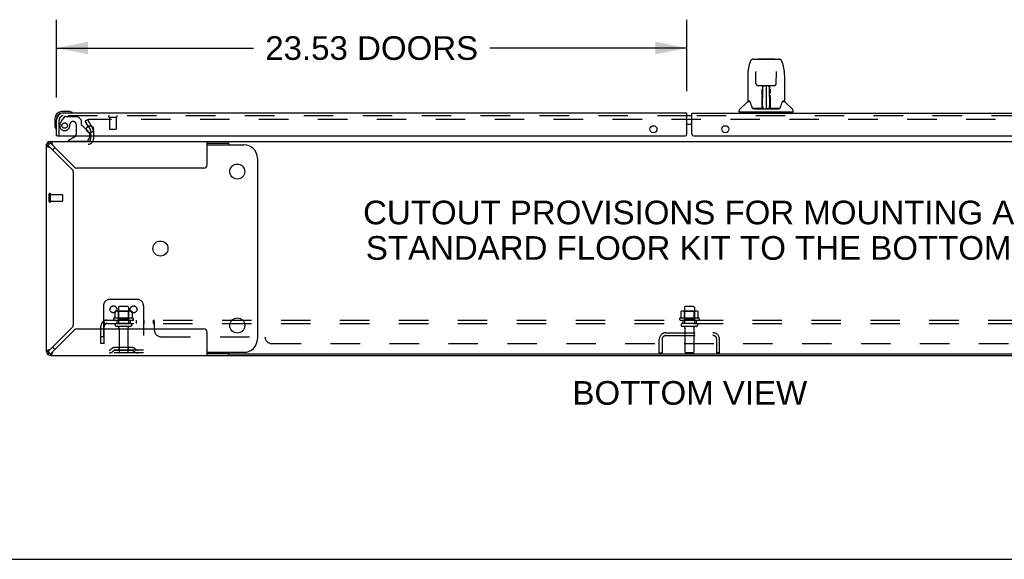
# Model space of a CAD drawing. Header units: inches. Extents: x 0 to 200, y 0 to 129.
# Tile 2 of 27: x 40 to 77, y 0 to 20. Entities that reach past the tile are written whole.
import ezdxf

# ---------------------------------------------------------------- set-up
doc = ezdxf.new("R2010")
doc.units = ezdxf.units.IN
doc.header["$LTSCALE"] = 11
doc.header["$MEASUREMENT"] = 0
doc.linetypes.add('HIDDEN', pattern=[0.2, 0.1, -0.1])
doc.layers.get('0').update_dxf_attribs({"linetype": 'CONTINUOUS'})
for name, color, linetype in [('DEFAULT_2', 8, 'HIDDEN'), ('DIMENSIONS', 7, 'CONTINUOUS'), ('MASTER_DOOR_ASSEMBLY', 7, 'CONTINUOUS'), ('SLAVE_DOOR_ASSEMBLY', 7, 'CONTINUOUS'), ('SUBPANEL', 7, 'CONTINUOUS')]:
    doc.layers.add(name, color=color, linetype=linetype)
doc.styles.get("Standard").update_dxf_attribs({"font": 'arial.ttf'})
doc.dimstyles.new('DIMSTYLE_1', dxfattribs={"dimtxt": 0.882353, "dimasz": 1.176471, "dimexe": 0.09, "dimexo": 0.07, "dimgap": 0.0375, "dimtad": 0, "dimtih": 1, "dimtoh": 1, "dimzin": 4, "dimdsep": 46, "dimtxsty": 'Standard', "dimblk": '_FILLED', "dimblk1": '_FILLED', "dimblk2": '_FILLED', "dimcen": 0.09, "dimadec": 3, "dimazin": 1, "dimtfac": 1, "dimtdec": 3, "dimtofl": 0, "dimtmove": 0, "dimatfit": 3, "dimldrblk": '_FILLED', "dimfxl": 0, "dimtolj": 1, "dimtzin": 4, "dimarcsym": 0})

# ---------------------------------------------------------------- blocks, each defined once
blk = doc.blocks.new('_FILLED')
at = {"color": 0, "linetype": 'ByBlock'}
blk.add_solid([(0, 0), (-1, 0.2), (-1, -0.2)], dxfattribs=at)
blk = doc.blocks.new('*D2')
at = {"layer": 'DIMENSIONS', "color": 2, "linetype": 'Continuous'}
for p, q in [((41.125, 17.241), (41.125, 20.152)), ((64.656, 17.488), (64.656, 20.152)), ((41.125, 19.093), (48.48, 19.093)), ((64.656, 19.093), (57.3, 19.093))]:
    blk.add_line(p, q, dxfattribs=at)
at = {"layer": 'DIMENSIONS', "color": 2, "linetype": 'Continuous', "xscale": 1.1764705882, "yscale": 1.1764705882, "zscale": 1.1764705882, "rotation": 180}
blk.add_blockref('_FILLED', (41.125, 19.093), dxfattribs=at)
at = {"layer": 'DIMENSIONS', "color": 2, "linetype": 'Continuous', "xscale": 1.1764705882, "yscale": 1.1764705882, "zscale": 1.1764705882}
blk.add_blockref('_FILLED', (64.656, 19.093), dxfattribs=at)
at = {"layer": 'DIMENSIONS', "color": 2, "linetype": 'Continuous', "insert": (52.89, 19.534), "char_height": 0.88235, "width": 7.9379, "attachment_point": 2, "line_spacing_factor": 0.9}
blk.add_mtext('23.53 DOORS', dxfattribs=at)

msp = doc.modelspace()

# ---------------------------------------------------------------- linework, layer by layer
at = {"color": 3, "linetype": 'Continuous'}
for p, q in [((42.306, 16.174), (42.391, 16.027)), ((42.396, 16.011), (42.396, 15.929)), ((42.396, 15.81), (42.396, 15.691)), ((40.75, 15.471), (40.75, 15.502)), ((40.75, 7.761), (40.75, 15.451)), ((40.905, 15.606), (46.75, 15.606)), ((40.99, 15.451), (41.798, 14.643)), ((46.75, 14.731), (46.75, 15.606)), ((46.77, 15.606), (47.562, 15.606)), ((41.713, 14.558), (40.905, 15.366)), ((41.75, 14.469), (41.75, 8.743)), ((46.625, 14.606), (41.887, 14.606)), ((40.905, 7.846), (41.713, 8.655)), ((41.798, 8.57), (40.99, 7.761)), ((41.887, 8.606), (46.625, 8.606)), ((46.75, 7.606), (46.75, 8.481)), ((40.905, 7.606), (82.73, 7.606))]:
    msp.add_line(p, q, dxfattribs=at)
at = {"color": 7, "linetype": 'Continuous'}
for p, q in [((40.759, 15.502), (40.75, 15.502)), ((40.825, 15.451), (40.75, 15.451)), ((40.795, 15.561), (40.848, 15.508)), ((40.802, 15.606), (40.802, 15.567)), ((40.802, 15.606), (40.905, 15.606)), ((40.905, 15.606), (40.905, 15.531)), ((47.562, 15.531), (46.75, 15.531)), ((46.75, 15.481), (48.122, 15.481)), ((47.562, 15.481), (47.562, 15.606)), ((47.562, 15.606), (81.937, 15.606)), ((48.622, 14.981), (48.622, 8.231)), ((40.75, 7.761), (40.825, 7.761)), ((46.75, 7.731), (48.122, 7.731)), ((47.562, 7.606), (47.562, 7.731)), ((40.795, 7.652), (40.848, 7.705)), ((40.905, 7.681), (40.905, 7.606)), ((46.77, 7.681), (47.562, 7.681)), ((81.937, 7.658), (47.562, 7.658)), ((0, 0), (200, 0))]:
    msp.add_line(p, q, dxfattribs=at)
at = {"color": 3, "linetype": 'Continuous'}
for points in [[(40.765, 15.518), (40.764, 15.518), (40.763, 15.517), (40.761, 15.516), (40.76, 15.515), (40.759, 15.515), (40.758, 15.514), (40.757, 15.514), (40.757, 15.513), (40.756, 15.512), (40.755, 15.512), (40.755, 15.511), (40.754, 15.511), (40.753, 15.51), (40.753, 15.51), (40.753, 15.509), (40.752, 15.509), (40.752, 15.508), (40.751, 15.508), (40.751, 15.507), (40.751, 15.507), (40.751, 15.506), (40.75, 15.506), (40.75, 15.506), (40.75, 15.505), (40.75, 15.505), (40.75, 15.504), (40.75, 15.504), (40.75, 15.503), (40.75, 15.503), (40.75, 15.502)], [(40.75, 15.451), (40.752, 15.443), (40.757, 15.434), (40.767, 15.426), (40.779, 15.417), (40.795, 15.409), (40.814, 15.4)], [(40.964, 15.522), (40.956, 15.542), (40.947, 15.561), (40.939, 15.577), (40.93, 15.589), (40.922, 15.599), (40.913, 15.604), (40.905, 15.606)], [(40.99, 15.451), (40.981, 15.475), (40.973, 15.499), (40.964, 15.522)], [(40.814, 15.4), (40.834, 15.392), (40.857, 15.383), (40.881, 15.375), (40.905, 15.366)], [(40.834, 7.821), (40.814, 7.812), (40.795, 7.804), (40.779, 7.795), (40.767, 7.787), (40.757, 7.778), (40.752, 7.77), (40.75, 7.761)], [(40.905, 7.846), (40.881, 7.838), (40.857, 7.829), (40.834, 7.821)], [(40.956, 7.67), (40.964, 7.691), (40.973, 7.713), (40.981, 7.737), (40.99, 7.761)], [(40.905, 7.606), (40.913, 7.608), (40.922, 7.614), (40.93, 7.623), (40.939, 7.636), (40.947, 7.652), (40.956, 7.67)]]:
    msp.add_lwpolyline(points, dxfattribs=at)
at = {"color": 7, "linetype": 'Continuous'}
for points in [[(40.825, 15.451), (40.826, 15.443), (40.829, 15.434), (40.833, 15.426), (40.84, 15.417), (40.848, 15.409), (40.858, 15.4), (40.868, 15.392), (40.88, 15.383), (40.892, 15.375), (40.905, 15.366)], [(40.99, 15.451), (40.981, 15.464), (40.973, 15.476), (40.964, 15.488), (40.956, 15.498), (40.947, 15.508), (40.939, 15.516), (40.93, 15.522), (40.922, 15.527), (40.913, 15.53), (40.905, 15.531)], [(40.905, 7.846), (40.892, 7.838), (40.88, 7.829), (40.868, 7.821), (40.858, 7.812), (40.848, 7.804), (40.84, 7.795), (40.833, 7.787), (40.829, 7.778), (40.826, 7.77), (40.825, 7.761)], [(40.905, 7.681), (40.913, 7.682), (40.922, 7.685), (40.93, 7.69), (40.939, 7.696), (40.947, 7.705), (40.956, 7.714), (40.964, 7.725), (40.973, 7.736), (40.981, 7.749), (40.99, 7.761)]]:
    msp.add_lwpolyline(points, dxfattribs=at)
for centre in [(47.872, 14.481), (45.003, 11.606), (47.872, 8.731)]:
    msp.add_circle(centre, 0.281, dxfattribs=at)
at = {"color": 3, "linetype": 'Continuous'}
for centre, radius, start, end in [((42.363, 16.011), 0.033, 0, 30), ((40.905, 15.451), 0.155, 90, 180), ((42.311, 15.691), 0.085, 270, 360), ((46.625, 14.731), 0.125, 270, 360), ((41.625, 14.469), 0.125, 0, 45), ((41.887, 14.731), 0.125, 225, 270), ((41.625, 8.743), 0.125, 315, 360), ((41.887, 8.481), 0.125, 90, 135), ((46.625, 8.481), 0.125, 0, 90), ((40.905, 7.761), 0.155, 180, 270)]:
    msp.add_arc(centre, radius, start, end, dxfattribs=at)
at = {"color": 7, "linetype": 'Continuous'}
for centre, radius, start, end in [((40.905, 15.451), 0.08, 90, 180), ((48.122, 14.981), 0.5, 0, 90), ((41.378, 14.981), 0.5, 128.3209, 142.1398), ((48.122, 8.231), 0.5, 270, 360), ((40.905, 7.761), 0.08, 180, 270), ((41.378, 8.231), 0.5, 217.8602, 231.6791)]:
    msp.add_arc(centre, radius, start, end, dxfattribs=at)
at = {"layer": 'DEFAULT_2', "color": 8, "linetype": 'HIDDEN'}
for p, q in [((42.195, 16.367), (42.285, 16.419)), ((42.306, 16.174), (42.195, 16.367)), ((42.285, 16.419), (42.481, 16.079)), ((42.299, 16.394), (42.481, 16.079)), ((87.182, 16.419), (42.317, 16.419)), ((42.396, 15.929), (42.396, 15.81)), ((42.5, 16.011), (42.5, 15.691)), ((40.854, 13.36), (40.854, 13.644)), ((40.897, 13.36), (40.897, 13.644)), ((40.897, 13.626), (41.344, 13.626)), ((41.354, 13.388), (41.354, 13.616)), ((40.897, 13.378), (41.344, 13.378)), ((43.125, 9.71), (44.125, 9.71)), ((42.875, 9.46), (42.875, 7.71)), ((43.306, 9.25), (43.306, 9.032)), ((43.88, 9.271), (43.369, 9.271)), ((43.441, 9.251), (43.421, 9.271)), ((43.437, 9.405), (43.437, 8.81)), ((43.441, 8.955), (43.441, 9.251)), ((43.808, 9.251), (43.441, 9.251)), ((43.782, 9.435), (43.467, 9.435)), ((43.808, 9.251), (43.828, 9.271)), ((43.808, 8.955), (43.808, 9.251)), ((43.812, 9.405), (43.812, 8.81)), ((43.944, 9.25), (43.944, 9.032)), ((44.375, 9.46), (44.375, 7.71)), ((64.431, 9.25), (64.431, 9.032)), ((65.005, 9.271), (64.494, 9.271)), ((64.566, 9.251), (64.546, 9.271)), ((64.562, 9.405), (64.562, 8.81)), ((64.933, 9.251), (64.566, 9.251)), ((64.566, 8.955), (64.566, 9.251)), ((64.907, 9.435), (64.592, 9.435)), ((64.933, 9.251), (64.953, 9.271)), ((64.933, 8.955), (64.933, 9.251)), ((64.937, 9.405), (64.937, 8.81)), ((65.069, 9.25), (65.069, 9.032)), ((43.981, 9.005), (43.269, 9.005)), ((43.291, 8.935), (43.959, 8.935)), ((43.441, 8.955), (43.421, 8.935)), ((43.808, 8.955), (43.441, 8.955)), ((43.808, 8.955), (43.828, 8.935)), ((65.106, 9.005), (64.394, 9.005)), ((64.416, 8.935), (65.084, 8.935)), ((64.566, 8.955), (64.546, 8.935)), ((64.933, 8.955), (64.566, 8.955)), ((64.933, 8.955), (64.953, 8.935)), ((43.882, 8.81), (43.367, 8.81)), ((43.882, 8.7), (43.367, 8.7)), ((43.46, 8.638), (43.46, 7.74)), ((43.79, 8.638), (43.79, 7.74)), ((63.871, 8.46), (65.628, 8.46)), ((65.007, 8.81), (64.492, 8.81)), ((65.007, 8.7), (64.492, 8.7)), ((64.585, 8.638), (64.585, 7.74)), ((64.915, 8.638), (64.915, 7.74)), ((64.916, 8.46), (64.916, 8.356)), ((63.625, 7.71), (63.625, 8.214)), ((63.729, 8.214), (63.729, 7.71)), ((63.871, 8.356), (65.628, 8.356)), ((65.771, 7.71), (65.771, 8.214)), ((65.875, 7.71), (65.875, 8.214)), ((44.375, 7.814), (42.875, 7.814)), ((43.218, 7.883), (43.15, 7.834)), ((43.278, 7.798), (43.21, 7.749)), ((43.965, 7.904), (43.284, 7.904)), ((43.965, 7.8), (43.284, 7.8)), ((43.45, 7.904), (43.45, 7.8)), ((43.8, 7.904), (43.8, 7.8)), ((43.971, 7.798), (44.039, 7.749)), ((44.032, 7.883), (44.1, 7.834)), ((44.375, 7.71), (42.875, 7.71)), ((63.625, 7.71), (63.729, 7.71)), ((64.885, 7.71), (64.615, 7.71)), ((65.875, 7.71), (65.771, 7.71))]:
    msp.add_line(p, q, dxfattribs=at)
for points in [[(42.317, 16.419), (42.315, 16.419), (42.313, 16.418), (42.311, 16.418), (42.309, 16.417), (42.308, 16.417), (42.306, 16.416), (42.304, 16.415), (42.303, 16.413), (42.301, 16.412), (42.3, 16.411), (42.299, 16.409), (42.299, 16.407), (42.298, 16.406), (42.298, 16.404), (42.297, 16.402), (42.297, 16.401)], [(42.297, 16.401), (42.297, 16.4), (42.298, 16.399), (42.298, 16.397), (42.299, 16.395), (42.299, 16.394)], [(43.312, 9.259), (43.31, 9.258), (43.309, 9.257), (43.308, 9.256), (43.307, 9.255), (43.306, 9.253), (43.306, 9.251), (43.306, 9.25)], [(43.938, 9.259), (43.939, 9.258), (43.94, 9.257), (43.942, 9.256), (43.942, 9.255), (43.943, 9.253), (43.944, 9.251), (43.944, 9.25)], [(64.437, 9.259), (64.435, 9.258), (64.434, 9.257), (64.433, 9.256), (64.432, 9.255), (64.431, 9.253), (64.431, 9.251), (64.431, 9.25)], [(65.063, 9.259), (65.064, 9.258), (65.065, 9.257), (65.067, 9.256), (65.067, 9.255), (65.068, 9.253), (65.069, 9.251), (65.069, 9.25)], [(43.306, 9.032), (43.306, 9.031), (43.306, 9.029), (43.305, 9.028), (43.305, 9.027), (43.305, 9.027), (43.304, 9.026), (43.304, 9.026), (43.304, 9.025), (43.303, 9.025), (43.303, 9.025), (43.303, 9.024), (43.302, 9.024), (43.302, 9.024), (43.302, 9.024), (43.301, 9.023), (43.301, 9.023), (43.301, 9.023), (43.301, 9.023)], [(43.949, 9.023), (43.949, 9.023), (43.948, 9.023), (43.948, 9.023), (43.948, 9.024), (43.948, 9.024), (43.947, 9.024), (43.947, 9.024), (43.947, 9.025), (43.946, 9.025), (43.946, 9.025), (43.946, 9.026), (43.945, 9.026), (43.945, 9.027), (43.945, 9.027), (43.944, 9.028), (43.944, 9.029), (43.944, 9.031), (43.944, 9.032)], [(64.431, 9.032), (64.431, 9.031), (64.431, 9.029), (64.43, 9.028), (64.43, 9.027), (64.43, 9.027), (64.429, 9.026), (64.429, 9.026), (64.429, 9.025), (64.428, 9.025), (64.428, 9.025), (64.428, 9.024), (64.427, 9.024), (64.427, 9.024), (64.427, 9.024), (64.426, 9.023), (64.426, 9.023), (64.426, 9.023), (64.426, 9.023)], [(65.074, 9.023), (65.074, 9.023), (65.073, 9.023), (65.073, 9.023), (65.073, 9.024), (65.073, 9.024), (65.072, 9.024), (65.072, 9.024), (65.072, 9.025), (65.071, 9.025), (65.071, 9.025), (65.071, 9.026), (65.07, 9.026), (65.07, 9.027), (65.07, 9.027), (65.069, 9.028), (65.069, 9.029), (65.069, 9.031), (65.069, 9.032)]]:
    msp.add_lwpolyline(points, dxfattribs=at)
for centre in [(43.25, 9.335), (44, 9.335)]:
    msp.add_circle(centre, 0.128, dxfattribs=at)
for centre, radius, start, end in [((42.363, 16.011), 0.137, 0, 30), ((42.311, 15.691), 0.189, 270, 360), ((40.875, 13.644), 0.0215, 360, 180), ((41.344, 13.616), 0.01, 360, 90), ((40.875, 13.36), 0.0215, 180, 0), ((41.344, 13.388), 0.01, 270, 0), ((43.125, 9.46), 0.25, 90, 180), ((44.125, 9.46), 0.25, 0, 90), ((43.369, 9.13), 0.141, 90, 113.95), ((43.467, 9.405), 0.03, 90, 180), ((43.782, 9.405), 0.03, 0, 90), ((43.88, 9.13), 0.141, 66.05, 90), ((64.494, 9.13), 0.141, 90, 113.95), ((64.592, 9.405), 0.03, 90, 180), ((64.907, 9.405), 0.03, 0, 90), ((65.005, 9.13), 0.141, 66.05, 90), ((43.291, 8.974), 0.0384, 124.4497, 270), ((43.625, 8.405), 0.698, 117.6814, 120.6631), ((43.625, 8.405), 0.698, 59.3369, 62.3186), ((43.959, 8.974), 0.0384, 270, 55.5503), ((64.416, 8.974), 0.0384, 124.4497, 270), ((64.75, 8.405), 0.698, 117.6814, 120.6631), ((64.75, 8.405), 0.698, 59.3369, 62.3186), ((65.084, 8.974), 0.0384, 270, 55.5503), ((43.367, 8.755), 0.055, 90, 270), ((43.397, 8.638), 0.0625, 0, 90), ((43.852, 8.638), 0.0625, 90, 180), ((43.882, 8.755), 0.055, 270, 90), ((63.871, 8.214), 0.246, 90, 180), ((64.492, 8.755), 0.055, 90, 270), ((64.522, 8.638), 0.0625, 0, 90), ((64.977, 8.638), 0.0625, 90, 180), ((65.007, 8.755), 0.055, 270, 90), ((65.628, 8.214), 0.246, 0, 90), ((63.871, 8.214), 0.142, 90, 180), ((65.628, 8.214), 0.142, 0, 90), ((43.089, 7.918), 0.104, 270, 305.7539), ((43.089, 7.918), 0.208, 270, 305.7539), ((43.284, 7.79), 0.114, 90, 125.7539), ((43.284, 7.79), 0.01, 90, 125.7539), ((43.49, 7.74), 0.03, 180, 270), ((43.76, 7.74), 0.03, 270, 360), ((43.965, 7.79), 0.114, 54.2461, 90), ((43.965, 7.79), 0.01, 54.2461, 90), ((44.161, 7.918), 0.208, 234.2461, 270), ((44.161, 7.918), 0.104, 234.2461, 270), ((64.615, 7.74), 0.03, 180, 270), ((64.885, 7.74), 0.03, 270, 360)]:
    msp.add_arc(centre, radius, start, end, dxfattribs=at)
at = {"layer": 'MASTER_DOOR_ASSEMBLY', "color": 7, "linetype": 'Continuous'}
for p, q in [((66.941, 18.22), (67.006, 18.525)), ((67.006, 18.525), (67.006, 18.525)), ((67.13, 18.68), (68.1, 18.68)), ((67.322, 18.687), (67.908, 18.687)), ((68.224, 18.525), (68.289, 18.22)), ((66.926, 18.076), (66.926, 17.113)), ((66.926, 18.076), (66.926, 18.076)), ((67.227, 18.215), (67.227, 18.212)), ((67.227, 18.212), (67.227, 18.207)), ((67.227, 18.207), (67.228, 18.201)), ((67.228, 18.201), (67.228, 18.191)), ((67.235, 17.773), (67.228, 18.191)), ((67.995, 17.773), (68.002, 18.193)), ((68.002, 18.202), (68.003, 18.208)), ((68.002, 18.193), (68.002, 18.202)), ((68.304, 18.076), (68.304, 17.113)), ((67.315, 17.696), (67.376, 17.696)), ((67.416, 17.697), (67.814, 17.697)), ((67.475, 17.697), (67.472, 17.342)), ((67.477, 16.837), (67.492, 17.697)), ((67.501, 17.692), (67.5, 17.643)), ((67.501, 17.697), (67.501, 17.692)), ((67.615, 17.697), (67.615, 16.826)), ((67.73, 17.643), (67.729, 17.697)), ((67.753, 16.837), (67.738, 17.697)), ((67.758, 17.342), (67.755, 17.697)), ((67.854, 17.696), (67.915, 17.696)), ((67.464, 17.417), (67.465, 17.456)), ((67.465, 17.493), (67.465, 17.527)), ((67.465, 17.456), (67.465, 17.493)), ((67.473, 17.457), (67.472, 17.417)), ((67.472, 17.342), (67.472, 17.417)), ((67.472, 17.342), (67.472, 17.322)), ((67.472, 17.322), (67.472, 17.314)), ((67.472, 17.314), (67.474, 17.314)), ((67.473, 17.531), (67.473, 17.496)), ((67.473, 17.496), (67.473, 17.457)), ((67.488, 17.459), (67.473, 17.459)), ((67.473, 17.453), (67.488, 17.453)), ((67.474, 17.314), (67.473, 17.237)), ((67.757, 17.459), (67.742, 17.459)), ((67.742, 17.453), (67.757, 17.453)), ((67.756, 17.314), (67.757, 17.237)), ((67.758, 17.437), (67.757, 17.477)), ((67.758, 17.342), (67.758, 17.437)), ((67.758, 17.322), (67.758, 17.342)), ((67.758, 17.323), (67.758, 17.333)), ((67.758, 17.295), (67.758, 17.323)), ((67.758, 17.314), (67.758, 17.322)), ((67.765, 17.493), (67.765, 17.456)), ((67.765, 17.456), (67.766, 17.417)), ((66.917, 17.089), (66.623, 16.794)), ((66.994, 17.105), (66.934, 17.105)), ((66.938, 17.097), (67, 17.097)), ((66.998, 17.101), (66.998, 17.101)), ((67.461, 16.849), (67.464, 17.171)), ((67.471, 17.144), (67.463, 17.145)), ((67.468, 16.849), (67.471, 17.144)), ((67.472, 16.89), (67.473, 16.982)), ((67.473, 17.237), (67.473, 17.237)), ((67.473, 17.226), (67.473, 17.237)), ((67.475, 17.23), (67.473, 17.23)), ((67.473, 17.227), (67.481, 17.227)), ((67.473, 17.221), (67.473, 17.226)), ((67.473, 17.22), (67.473, 17.221)), ((67.473, 17.219), (67.473, 17.22)), ((67.473, 17.218), (67.473, 17.219)), ((67.473, 17.218), (67.473, 17.218)), ((67.473, 16.982), (67.473, 17.217)), ((67.749, 17.227), (67.757, 17.227)), ((67.757, 17.23), (67.755, 17.23)), ((67.757, 17.237), (67.757, 17.235)), ((67.757, 17.235), (67.757, 17.223)), ((67.757, 17.223), (67.757, 17.22)), ((67.757, 17.22), (67.757, 17.219)), ((67.757, 16.982), (67.757, 17.217)), ((67.757, 16.982), (67.758, 16.89)), ((68.228, 17.094), (68.232, 17.101)), ((68.23, 17.097), (68.292, 17.097)), ((68.232, 17.101), (68.232, 17.101)), ((68.236, 17.105), (68.236, 17.106)), ((68.296, 17.105), (68.236, 17.105)), ((68.313, 17.089), (68.607, 16.794)), ((64.843, 16.56), (64.753, 16.56)), ((66.611, 16.711), (66.611, 16.766)), ((68.611, 16.704), (66.619, 16.704)), ((66.67, 16.704), (66.67, 16.664)), ((67.462, 16.83), (67.129, 16.83)), ((67.151, 16.822), (68.079, 16.822)), ((67.464, 16.83), (67.462, 16.83)), ((67.467, 16.831), (67.467, 16.829)), ((67.47, 16.842), (67.471, 16.844)), ((67.47, 16.841), (67.47, 16.842)), ((67.47, 16.84), (67.47, 16.841)), ((67.47, 16.839), (67.47, 16.84)), ((67.471, 16.867), (67.472, 16.89)), ((67.471, 16.851), (67.471, 16.867)), ((67.471, 16.862), (67.471, 16.838)), ((67.471, 16.844), (67.471, 16.851)), ((67.477, 16.826), (67.481, 16.823)), ((67.487, 16.904), (67.479, 16.905)), ((67.481, 16.83), (67.48, 16.83)), ((67.487, 16.904), (67.486, 16.828)), ((67.486, 16.828), (67.615, 16.826)), ((67.744, 16.828), (67.615, 16.826)), ((67.751, 16.905), (67.743, 16.904)), ((67.744, 16.828), (67.743, 16.904)), ((67.75, 16.83), (67.749, 16.83)), ((67.758, 16.89), (67.759, 16.863)), ((67.759, 16.863), (67.759, 16.851)), ((67.759, 16.838), (67.759, 16.862)), ((67.759, 16.851), (67.759, 16.848)), ((67.759, 16.848), (67.759, 16.845)), ((67.759, 16.845), (67.759, 16.843)), ((67.759, 16.843), (67.76, 16.841)), ((67.759, 16.838), (67.759, 16.835)), ((67.76, 16.841), (67.76, 16.84)), ((67.76, 16.84), (67.76, 16.839)), ((67.76, 16.84), (67.76, 16.84)), ((67.763, 16.832), (67.764, 16.831)), ((67.763, 16.829), (67.763, 16.831)), ((67.765, 16.824), (67.765, 16.826)), ((68.101, 16.83), (67.768, 16.83)), ((68.56, 16.704), (68.56, 16.664)), ((68.619, 16.711), (68.619, 16.766)), ((64.843, 16.24), (64.753, 16.24))]:
    msp.add_line(p, q, dxfattribs=at)
at = {"layer": 'MASTER_DOOR_ASSEMBLY', "color": 3, "linetype": 'Continuous'}
for p, q in [((64.843, 15.873), (64.843, 16.664)), ((64.843, 16.664), (88.128, 16.664)), ((64.906, 15.81), (88.355, 15.81))]:
    msp.add_line(p, q, dxfattribs=at)
at = {"layer": 'MASTER_DOOR_ASSEMBLY', "color": 8, "linetype": 'HIDDEN'}
msp.add_line((88.128, 16.56), (64.843, 16.56), dxfattribs=at)
at = {"layer": 'MASTER_DOOR_ASSEMBLY', "color": 7, "linetype": 'Continuous'}
for points in [[(67.13, 18.68), (67.127, 18.68), (67.114, 18.678), (67.101, 18.675), (67.088, 18.67), (67.077, 18.663), (67.067, 18.655), (67.058, 18.646), (67.049, 18.637), (67.042, 18.626), (67.036, 18.615), (67.03, 18.602), (67.024, 18.589), (67.019, 18.574), (67.014, 18.557), (67.009, 18.538), (67.006, 18.525)], [(68.224, 18.525), (68.221, 18.539), (68.216, 18.557), (68.211, 18.574), (68.206, 18.589), (68.2, 18.603), (68.194, 18.615), (68.187, 18.627), (68.18, 18.637), (68.172, 18.647), (68.163, 18.656), (68.153, 18.664), (68.141, 18.67), (68.129, 18.675), (68.116, 18.679), (68.102, 18.68), (68.1, 18.68)], [(66.941, 18.22), (66.935, 18.189), (66.93, 18.15), (66.927, 18.11), (66.926, 18.076)], [(67.227, 18.219), (67.227, 18.219), (67.227, 18.219), (67.227, 18.219), (67.227, 18.218), (67.227, 18.217), (67.227, 18.215)], [(68.003, 18.208), (68.003, 18.212), (68.003, 18.214), (68.003, 18.216), (68.003, 18.217), (68.003, 18.218), (68.003, 18.219), (68.003, 18.219)], [(68.304, 18.076), (68.303, 18.11), (68.3, 18.15), (68.295, 18.19), (68.289, 18.22)], [(67.235, 17.773), (67.235, 17.767), (67.237, 17.756), (67.241, 17.745), (67.246, 17.735), (67.252, 17.726), (67.26, 17.718), (67.268, 17.71), (67.278, 17.705), (67.288, 17.7), (67.299, 17.697), (67.309, 17.696), (67.314, 17.696)], [(67.376, 17.696), (67.385, 17.696), (67.396, 17.696), (67.407, 17.696), (67.416, 17.697)], [(67.814, 17.697), (67.823, 17.696), (67.834, 17.696), (67.845, 17.696), (67.854, 17.696)], [(67.916, 17.696), (67.922, 17.696), (67.933, 17.698), (67.943, 17.701), (67.953, 17.705), (67.963, 17.711), (67.971, 17.719), (67.979, 17.727), (67.985, 17.737), (67.99, 17.747), (67.993, 17.757), (67.995, 17.768), (67.995, 17.773)], [(67.464, 17.171), (67.464, 17.196), (67.464, 17.222), (67.464, 17.246), (67.464, 17.269), (67.464, 17.29), (67.464, 17.309), (67.464, 17.326)], [(67.473, 17.562), (67.473, 17.561), (67.472, 17.559), (67.471, 17.558), (67.469, 17.557), (67.467, 17.557), (67.465, 17.557)], [(67.465, 17.527), (67.465, 17.542), (67.465, 17.557)], [(67.472, 17.322), (67.472, 17.321), (67.473, 17.318), (67.474, 17.314)], [(67.473, 17.562), (67.473, 17.547), (67.473, 17.531)], [(67.756, 17.314), (67.757, 17.318), (67.758, 17.321), (67.758, 17.322)], [(67.757, 17.477), (67.757, 17.514), (67.757, 17.531), (67.757, 17.547), (67.757, 17.562)], [(67.759, 17.198), (67.759, 17.224), (67.759, 17.249), (67.758, 17.273), (67.758, 17.295)], [(67.765, 17.557), (67.765, 17.542), (67.765, 17.527), (67.765, 17.493)], [(67.766, 17.326), (67.766, 17.309), (67.766, 17.29), (67.766, 17.269), (67.766, 17.246), (67.766, 17.222), (67.766, 17.196), (67.766, 17.171), (67.769, 16.849)], [(66.994, 17.105), (66.994, 17.106), (66.994, 17.106), (66.994, 17.105)], [(66.994, 17.105), (66.995, 17.105), (66.996, 17.104), (66.996, 17.103), (66.997, 17.102)], [(66.997, 17.102), (66.996, 17.103), (66.996, 17.104), (66.996, 17.105), (66.996, 17.105), (66.996, 17.105)], [(67.003, 17.097), (67.002, 17.098), (67, 17.1), (66.999, 17.101), (66.998, 17.102), (66.997, 17.102)], [(66.997, 17.102), (66.997, 17.102), (66.998, 17.101)], [(66.998, 17.101), (67.002, 17.094), (67.016, 17.066), (67.03, 17.03), (67.046, 16.988), (67.062, 16.94), (67.076, 16.893)], [(67.473, 17.218), (67.473, 17.218), (67.473, 17.218)], [(67.757, 17.219), (67.757, 17.219), (67.757, 17.218), (67.757, 17.218)], [(67.762, 16.849), (67.759, 17.172), (67.759, 17.198)], [(68.154, 16.893), (68.168, 16.939), (68.183, 16.986), (68.199, 17.029), (68.214, 17.065), (68.228, 17.094)], [(68.233, 17.102), (68.232, 17.102), (68.231, 17.101), (68.23, 17.1), (68.228, 17.098), (68.227, 17.097)], [(68.232, 17.101), (68.233, 17.102), (68.233, 17.102)], [(68.233, 17.102), (68.234, 17.103), (68.234, 17.104), (68.235, 17.105), (68.236, 17.105)], [(68.234, 17.105), (68.234, 17.105), (68.234, 17.105), (68.234, 17.104), (68.234, 17.103), (68.233, 17.102)], [(67.076, 16.893), (67.079, 16.884), (67.084, 16.872), (67.089, 16.861), (67.094, 16.853), (67.099, 16.845)], [(67.099, 16.845), (67.105, 16.839), (67.112, 16.835), (67.119, 16.831), (67.127, 16.83), (67.129, 16.83)], [(67.46, 16.83), (67.462, 16.83), (67.464, 16.831), (67.466, 16.832), (67.467, 16.833), (67.468, 16.835), (67.468, 16.837)], [(67.464, 16.826), (67.463, 16.827), (67.463, 16.826), (67.462, 16.826), (67.461, 16.826), (67.461, 16.825), (67.46, 16.824)], [(67.47, 16.837), (67.47, 16.835), (67.469, 16.834), (67.468, 16.832), (67.466, 16.831), (67.464, 16.83), (67.464, 16.83)], [(67.464, 16.83), (67.465, 16.83), (67.466, 16.83), (67.467, 16.831)], [(67.465, 16.826), (67.465, 16.826), (67.464, 16.826), (67.464, 16.826), (67.464, 16.826), (67.464, 16.826), (67.464, 16.826)], [(67.467, 16.831), (67.468, 16.832), (67.469, 16.833), (67.469, 16.834), (67.47, 16.835), (67.47, 16.835), (67.47, 16.836), (67.47, 16.836), (67.47, 16.837), (67.47, 16.837), (67.47, 16.837), (67.47, 16.837), (67.47, 16.838), (67.47, 16.838), (67.47, 16.838), (67.47, 16.838), (67.47, 16.839), (67.47, 16.839)], [(67.467, 16.831), (67.469, 16.832), (67.47, 16.834)], [(67.47, 16.834), (67.471, 16.835), (67.471, 16.837)], [(67.47, 16.833), (67.47, 16.833), (67.471, 16.831), (67.472, 16.83), (67.474, 16.829), (67.475, 16.828), (67.477, 16.826)], [(67.476, 16.83), (67.475, 16.83), (67.475, 16.831), (67.474, 16.832), (67.473, 16.832), (67.472, 16.833), (67.471, 16.834), (67.471, 16.835), (67.471, 16.835)], [(67.48, 16.83), (67.479, 16.83), (67.478, 16.83), (67.477, 16.83), (67.476, 16.83)], [(67.481, 16.823), (67.482, 16.822), (67.482, 16.822)], [(67.748, 16.822), (67.748, 16.822), (67.749, 16.823), (67.753, 16.826)], [(67.753, 16.83), (67.752, 16.83), (67.75, 16.83)], [(67.759, 16.835), (67.759, 16.834), (67.758, 16.833), (67.757, 16.832), (67.756, 16.832), (67.755, 16.831), (67.754, 16.83), (67.753, 16.83)], [(67.753, 16.826), (67.755, 16.827), (67.756, 16.828), (67.757, 16.829), (67.758, 16.83), (67.759, 16.831), (67.76, 16.832), (67.76, 16.833), (67.76, 16.833)], [(67.759, 16.835), (67.76, 16.834), (67.761, 16.832), (67.763, 16.831), (67.763, 16.831)], [(67.76, 16.839), (67.76, 16.838), (67.76, 16.838), (67.76, 16.838), (67.76, 16.838), (67.76, 16.837), (67.76, 16.837), (67.76, 16.837), (67.76, 16.837), (67.76, 16.836), (67.76, 16.836), (67.76, 16.835), (67.76, 16.834), (67.761, 16.834), (67.762, 16.832), (67.763, 16.832)], [(67.762, 16.837), (67.762, 16.835), (67.763, 16.834), (67.764, 16.832), (67.766, 16.831), (67.768, 16.83), (67.77, 16.83)], [(67.764, 16.831), (67.765, 16.83), (67.766, 16.83)], [(67.765, 16.824), (67.765, 16.824), (67.765, 16.823), (67.765, 16.823), (67.765, 16.823), (67.766, 16.823), (67.766, 16.823), (67.767, 16.823), (67.767, 16.823), (67.768, 16.823), (67.769, 16.824), (67.769, 16.824), (67.77, 16.824)], [(67.766, 16.83), (67.767, 16.83), (67.768, 16.83)], [(68.101, 16.83), (68.103, 16.83), (68.111, 16.831), (68.118, 16.834), (68.125, 16.839), (68.13, 16.845)], [(68.13, 16.845), (68.136, 16.852), (68.141, 16.861), (68.146, 16.871), (68.151, 16.884), (68.154, 16.893)]]:
    msp.add_lwpolyline(points, dxfattribs=at)
at = {"layer": 'MASTER_DOOR_ASSEMBLY', "color": 3, "linetype": 'Continuous'}
msp.add_circle((66.093, 16.06), 0.133, dxfattribs=at)
at = {"layer": 'MASTER_DOOR_ASSEMBLY', "color": 7, "linetype": 'Continuous'}
for centre, radius, start, end in [((67.322, 18.667), 0.0197, 90, 139.7821), ((67.908, 18.667), 0.0197, 40.2179, 90), ((66.938, 17.068), 0.0295, 90, 135), ((66.934, 17.113), 0.00787, 180, 270), ((67.475, 17.221), 0.00886, 359, 89), ((67.755, 17.221), 0.00886, 91, 181), ((68.292, 17.068), 0.0295, 45, 90), ((68.296, 17.113), 0.00787, 270, 360), ((66.65, 16.766), 0.0394, 135, 180), ((66.619, 16.711), 0.00787, 180, 270), ((67.475, 16.83), 0.00787, 182, 258.8695), ((67.486, 16.837), 0.00886, 179, 269), ((67.486, 16.837), 0.00886, 179.0026, 257.5816), ((67.744, 16.837), 0.00886, 271, 1), ((67.755, 16.83), 0.00787, 281.1329, 358), ((68.58, 16.766), 0.0394, 0, 45), ((68.611, 16.711), 0.00787, 270, 360)]:
    msp.add_arc(centre, radius, start, end, dxfattribs=at)
at = {"layer": 'MASTER_DOOR_ASSEMBLY', "color": 3, "linetype": 'Continuous'}
msp.add_arc((64.906, 15.873), 0.0625, 180, 270, dxfattribs=at)
at = {"layer": 'SLAVE_DOOR_ASSEMBLY', "color": 7, "linetype": 'Continuous'}
for p, q in [((41.584, 16.724), (41.328, 16.724)), ((41.371, 16.664), (41.328, 16.664)), ((41.622, 16.721), (41.584, 16.724)), ((64.843, 16.56), (64.656, 16.56)), ((41.065, 16.461), (41.065, 16.205)), ((41.065, 16.205), (41.068, 16.167)), ((41.125, 16.461), (41.125, 16.418)), ((64.843, 16.24), (64.656, 16.24)), ((41.145, 15.81), (41.125, 15.81)), ((42.244, 16.037), (42.324, 15.957)), ((42.354, 15.81), (42.354, 15.763)), ((41.805, 15.783), (41.567, 15.645)), ((41.567, 15.606), (41.567, 15.645))]:
    msp.add_line(p, q, dxfattribs=at)
at = {"layer": 'SLAVE_DOOR_ASSEMBLY', "color": 3, "linetype": 'Continuous'}
for p, q in [((64.656, 16.664), (41.371, 16.664)), ((64.656, 15.873), (64.656, 16.664)), ((41.125, 15.81), (41.125, 16.418)), ((41.145, 15.81), (64.593, 15.81))]:
    msp.add_line(p, q, dxfattribs=at)
at = {"layer": 'SLAVE_DOOR_ASSEMBLY', "color": 8, "linetype": 'HIDDEN'}
for p, q in [((64.656, 16.56), (41.371, 16.56)), ((41.229, 15.81), (41.229, 16.418)), ((41.405, 16.506), (41.303, 16.361)), ((41.469, 16.539), (41.921, 16.539)), ((41.626, 16.249), (41.626, 16.261)), ((41.757, 16.347), (41.724, 16.347)), ((41.855, 16.249), (41.855, 15.87)), ((42.047, 16.413), (41.921, 16.539)), ((42.047, 16.413), (42.047, 16.234)), ((42.105, 16.176), (42.244, 16.037)), ((43.087, 16.517), (43.371, 16.517)), ((43.105, 16.517), (43.105, 16.07)), ((43.353, 16.517), (43.353, 16.07)), ((42.354, 15.886), (42.354, 15.81)), ((43.115, 16.06), (43.343, 16.06)), ((42.197, 15.606), (41.567, 15.606))]:
    msp.add_line(p, q, dxfattribs=at)
msp.add_circle((41.429, 16.197), 0.101, dxfattribs=at)
at = {"layer": 'SLAVE_DOOR_ASSEMBLY', "color": 3, "linetype": 'Continuous'}
for centre in [(42.375, 16.06), (63.406, 16.06)]:
    msp.add_circle(centre, 0.133, dxfattribs=at)
at = {"layer": 'SLAVE_DOOR_ASSEMBLY', "color": 7, "linetype": 'Continuous'}
for centre, radius, start, end in [((41.328, 16.461), 0.263, 90, 180), ((41.328, 16.461), 0.203, 90, 180), ((41.584, 16.474), 0.25, 59.1101, 90), ((41.705, 16.679), 0.015, 270, 353.6204), ((41.705, 16.676), 0.015, 6.3796, 59.1101), ((41.315, 16.205), 0.25, 180, 210.8899), ((41.113, 16.084), 0.015, 210.8899, 263.6204), ((41.11, 16.084), 0.015, 276.3796, 360), ((41.755, 15.87), 0.1, 300.092, 323.4532), ((42.254, 15.886), 0.1, 27.0268, 45), ((42.197, 15.763), 0.157, 270, 360)]:
    msp.add_arc(centre, radius, start, end, dxfattribs=at)
at = {"layer": 'SLAVE_DOOR_ASSEMBLY', "color": 3, "linetype": 'Continuous'}
for centre, radius, start, end in [((41.371, 16.418), 0.246, 90, 180), ((64.593, 15.873), 0.0625, 270, 360)]:
    msp.add_arc(centre, radius, start, end, dxfattribs=at)
at = {"layer": 'SLAVE_DOOR_ASSEMBLY', "color": 8, "linetype": 'HIDDEN'}
for centre, radius, start, end in [((41.371, 16.418), 0.142, 90, 180), ((43.087, 16.539), 0.0215, 90, 270), ((43.371, 16.539), 0.0215, 270, 90), ((41.429, 16.197), 0.187, 163.1561, 342.1518), ((41.619, 16.14), 0.386, 144.9, 163.1561), ((41.469, 16.46), 0.079, 90, 144.9), ((41.233, 16.261), 0.393, 342.0702, 358.3401), ((41.724, 16.249), 0.098, 90, 180), ((41.757, 16.249), 0.098, 0, 90), ((42.086, 16.234), 0.039, 180, 248.3904), ((42.035, 16.105), 0.1, 45, 68.3904), ((41.755, 15.87), 0.1, 323.4532, 360), ((42.254, 15.886), 0.1, 0, 27.0268), ((43.115, 16.07), 0.01, 180, 270), ((43.343, 16.07), 0.01, 270, 360)]:
    msp.add_arc(centre, radius, start, end, dxfattribs=at)
at = {"layer": 'SUBPANEL', "color": 8, "linetype": 'HIDDEN'}
for p, q in [((42.867, 8.881), (42.947, 8.785)), ((42.906, 8.81), (42.906, 8.935)), ((42.906, 8.935), (86.593, 8.935)), ((43.375, 8.935), (43.375, 8.81)), ((43.875, 8.935), (43.875, 8.81)), ((44.103, 8.935), (44.103, 8.81)), ((44.384, 8.935), (44.384, 8.81)), ((44.746, 8.81), (44.746, 8.935)), ((44.747, 8.935), (44.746, 8.935)), ((44.752, 8.933), (44.75, 8.934)), ((44.781, 8.56), (44.781, 8.881)), ((64.5, 8.935), (64.5, 8.81)), ((65, 8.935), (65, 8.81)), ((42.781, 8.06), (42.781, 8.698)), ((42.906, 8.81), (86.593, 8.81)), ((42.906, 8.06), (42.906, 8.698)), ((44.761, 8.796), (44.759, 8.8)), ((44.781, 8.785), (44.779, 8.784)), ((42.906, 8.31), (42.781, 8.31)), ((45.031, 8.31), (48.906, 8.31)), ((42.906, 8.06), (42.781, 8.06)), ((49.156, 8.06), (80.343, 8.06))]:
    msp.add_line(p, q, dxfattribs=at)
for points in [[(42.867, 8.881), (42.87, 8.883), (42.872, 8.886), (42.874, 8.888), (42.876, 8.891), (42.878, 8.895), (42.879, 8.898), (42.881, 8.902), (42.883, 8.905)], [(42.883, 8.905), (42.886, 8.913), (42.887, 8.916), (42.889, 8.919), (42.89, 8.922), (42.892, 8.925), (42.894, 8.928), (42.896, 8.93), (42.897, 8.932), (42.899, 8.933), (42.901, 8.934), (42.903, 8.935), (42.905, 8.935), (42.906, 8.935)], [(42.906, 8.87), (42.906, 8.87), (42.906, 8.87), (42.906, 8.87), (42.906, 8.87), (42.906, 8.87), (42.906, 8.869), (42.906, 8.869), (42.906, 8.869), (42.906, 8.868), (42.906, 8.867), (42.906, 8.867)], [(42.929, 8.806), (42.929, 8.806), (42.929, 8.806), (42.929, 8.806), (42.929, 8.807), (42.928, 8.807), (42.928, 8.807), (42.928, 8.808), (42.928, 8.808), (42.927, 8.809), (42.927, 8.809), (42.927, 8.81), (42.926, 8.811), (42.926, 8.811), (42.926, 8.812), (42.925, 8.812), (42.925, 8.813), (42.925, 8.814), (42.924, 8.814), (42.924, 8.815), (42.924, 8.816), (42.923, 8.816), (42.923, 8.817), (42.923, 8.818), (42.922, 8.818), (42.922, 8.819), (42.922, 8.82), (42.921, 8.821), (42.921, 8.821), (42.921, 8.822), (42.92, 8.823), (42.92, 8.824), (42.919, 8.824), (42.919, 8.825), (42.919, 8.826), (42.918, 8.827), (42.918, 8.828), (42.918, 8.829), (42.917, 8.829), (42.917, 8.83), (42.917, 8.831), (42.916, 8.832), (42.916, 8.833), (42.916, 8.834), (42.915, 8.835), (42.915, 8.836), (42.914, 8.837), (42.914, 8.838), (42.914, 8.839), (42.913, 8.84), (42.913, 8.841), (42.913, 8.842), (42.912, 8.843), (42.912, 8.844), (42.912, 8.845), (42.911, 8.846), (42.911, 8.848), (42.911, 8.849), (42.91, 8.85), (42.91, 8.851), (42.91, 8.852), (42.909, 8.853), (42.909, 8.854), (42.909, 8.855), (42.909, 8.856), (42.908, 8.857), (42.908, 8.858), (42.908, 8.859), (42.908, 8.86), (42.908, 8.86), (42.907, 8.861), (42.907, 8.862), (42.907, 8.863), (42.907, 8.864), (42.907, 8.865), (42.906, 8.866), (42.906, 8.867), (42.906, 8.867), (42.906, 8.868), (42.906, 8.869), (42.906, 8.869), (42.906, 8.869), (42.906, 8.87)], [(44.761, 8.922), (44.759, 8.925), (44.757, 8.928), (44.756, 8.93), (44.754, 8.932), (44.752, 8.933), (44.75, 8.934), (44.749, 8.935), (44.747, 8.935), (44.746, 8.935)], [(44.764, 8.916), (44.762, 8.919), (44.761, 8.922), (44.759, 8.925), (44.757, 8.928), (44.756, 8.93)], [(44.767, 8.909), (44.766, 8.913), (44.764, 8.916)], [(44.776, 8.888), (44.775, 8.891), (44.773, 8.895), (44.772, 8.898), (44.77, 8.902), (44.767, 8.909)], [(44.781, 8.881), (44.779, 8.883), (44.778, 8.886), (44.776, 8.888), (44.775, 8.891)], [(44.781, 8.881), (44.779, 8.883), (44.778, 8.886)], [(42.933, 8.792), (42.93, 8.796), (42.927, 8.798), (42.925, 8.8), (42.923, 8.802), (42.921, 8.803), (42.918, 8.805), (42.916, 8.807), (42.914, 8.808), (42.912, 8.809), (42.91, 8.81), (42.908, 8.81), (42.906, 8.81)], [(42.926, 8.81), (42.926, 8.809), (42.927, 8.809), (42.927, 8.809), (42.928, 8.808), (42.928, 8.808), (42.928, 8.807), (42.928, 8.807), (42.929, 8.807), (42.929, 8.806), (42.929, 8.806), (42.929, 8.806), (42.929, 8.806)], [(42.947, 8.785), (42.946, 8.784), (42.945, 8.784), (42.945, 8.784), (42.944, 8.784), (42.943, 8.785), (42.941, 8.786), (42.94, 8.787), (42.939, 8.788), (42.937, 8.789), (42.935, 8.791), (42.933, 8.792)], [(44.756, 8.803), (44.754, 8.805), (44.753, 8.807), (44.751, 8.808), (44.75, 8.809), (44.748, 8.81), (44.747, 8.81), (44.746, 8.81)], [(44.748, 8.81), (44.747, 8.81), (44.746, 8.81)], [(44.759, 8.8), (44.757, 8.802), (44.756, 8.803), (44.754, 8.805), (44.753, 8.807), (44.751, 8.808), (44.75, 8.809)], [(44.771, 8.786), (44.77, 8.787), (44.768, 8.788), (44.767, 8.789), (44.765, 8.791), (44.764, 8.792), (44.763, 8.794), (44.761, 8.796)], [(44.781, 8.785), (44.779, 8.784), (44.778, 8.784), (44.776, 8.784), (44.774, 8.784), (44.773, 8.785), (44.771, 8.786), (44.77, 8.787), (44.768, 8.788), (44.767, 8.789), (44.765, 8.791), (44.764, 8.792), (44.763, 8.794)], [(44.778, 8.784), (44.776, 8.784), (44.774, 8.784)]]:
    msp.add_lwpolyline(points, dxfattribs=at)
for centre, radius, start, end in [((43.018, 8.698), 0.237, 90, 180), ((43.018, 8.698), 0.112, 90, 180), ((45.031, 8.56), 0.25, 180, 270), ((49.156, 8.31), 0.25, 180, 270)]:
    msp.add_arc(centre, radius, start, end, dxfattribs=at)

# ---------------------------------------------------------------- texts
at = {"layer": 'DIMENSIONS', "color": 2, "linetype": 'Continuous', "char_height": 0.88235, "attachment_point": 2, "line_spacing_factor": 0.9}
for s, insert, width in [('CUTOUT PROVISIONS FOR MOUNTING A\\PSTANDARD FLOOR KIT TO THE BOTTOM', (64.723, 13.393), 24.26307), ('BOTTOM VIEW', (64.766, 6.656), 8.74481)]:
    msp.add_mtext(s, dxfattribs=dict(at, insert=insert, width=width))

# ---------------------------------------------------------------- dimensions: what is measured, and where the dimension line sits
at = {"layer": 'DIMENSIONS', "color": 2, "linetype": 'Continuous'}
dim = msp.add_linear_dim(base=(64.656, 19.093), p1=(41.125, 17.171), p2=(64.656, 17.418), text='<> DOORS', dimstyle='DIMSTYLE_1', dxfattribs=at)
dim.commit()
dim.dimension.update_dxf_attribs({"geometry": '*D2', "text_midpoint": (52.89, 19.093), "dimtype": 160})

doc.saveas('drawing.dxf')
